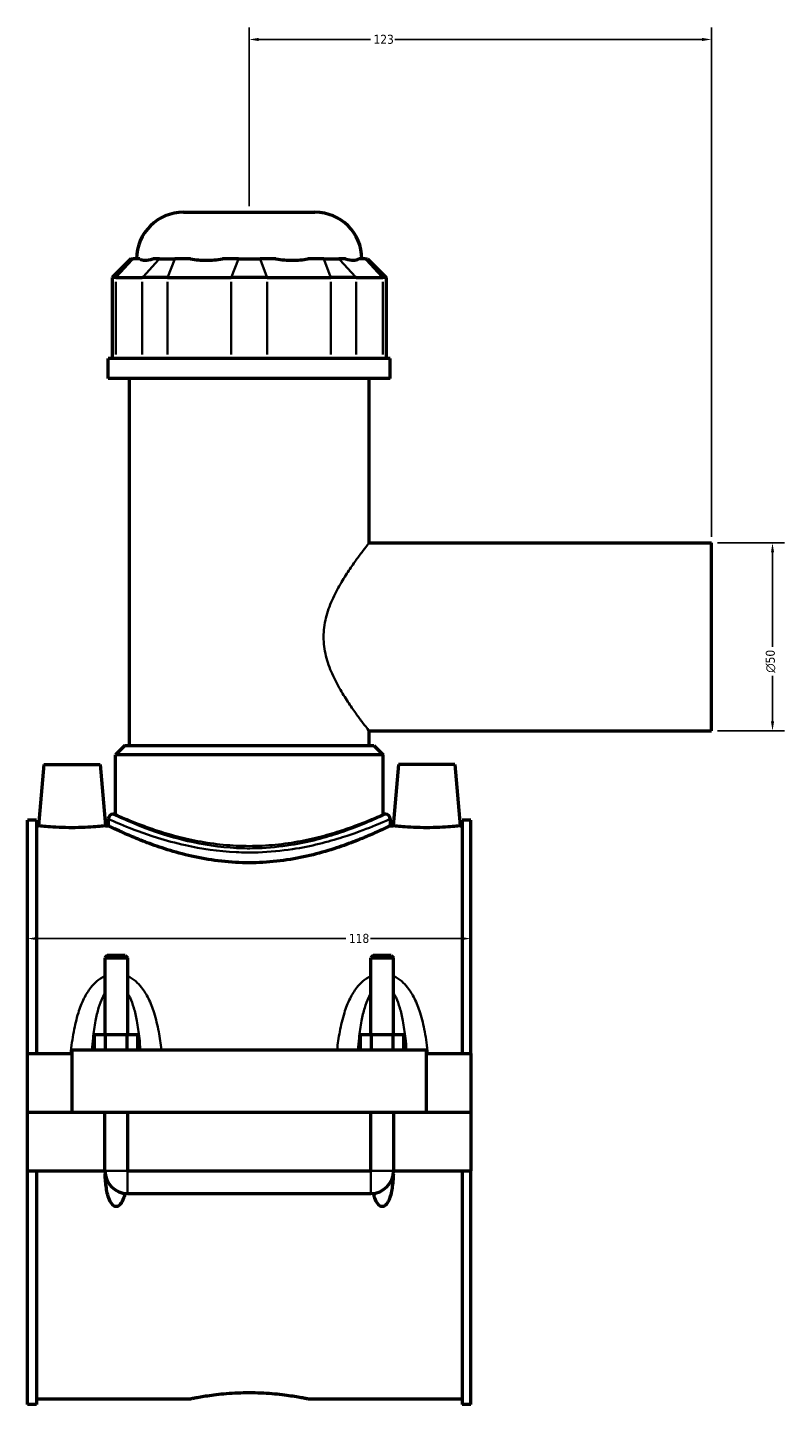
# Model space of a CAD drawing. Header units: millimetres. Extents: x -251 to 971, y -113 to 1159.
# Tile 2 of 8: x -251 to -50, y 269 to 635. Entities that reach past the tile are written whole.
import ezdxf

# ---------------------------------------------------------------- set-up
doc = ezdxf.new("R2010")
doc.units = ezdxf.units.MM
for name, color, linetype, lineweight in [('Dimension (ANSI)', 7, 'Continuous', 25), ('Visible (ANSI)', 7, 'Continuous', 50), ('Visible Narrow (ANSI)', 7, 'Continuous', 35)]:
    doc.layers.add(name, color=color, linetype=linetype, lineweight=lineweight)
doc.styles.add('Note Text (ANSI)', font='tahoma.ttf')
doc.dimstyles.new('Default - mm (ANSI)', dxfattribs={"dimtxt": 2.4, "dimasz": 2.5, "dimexe": 3.175, "dimexo": 1.6002, "dimgap": 0.8, "dimtad": 0, "dimtoh": 1, "dimdec": 0, "dimrnd": 1e-08, "dimzin": 4, "dimdsep": 46, "dimtxsty": 'Note Text (ANSI)', "dimcen": 0.09, "dimdle": 10, "dimclrd": 256, "dimclre": 256, "dimclrt": 5, "dimadec": 1, "dimazin": 1, "dimtfac": 1.27, "dimtofl": 0, "dimtmove": 0, "dimatfit": 3, "dimfxl": 1, "dimtolj": 1, "dimtzin": 4, "dimlwd": -1, "dimlwe": -1, "dimarcsym": 0})

# ---------------------------------------------------------------- blocks, each defined once
blk = doc.blocks.new('*D7')
at = {"layer": 'Defpoints', "color": 0, "transparency": 16777216}
for p in [(-250.95, 393.14), (-132.95, 393.14), (-132.95, 392.65)]:
    blk.add_point(p, dxfattribs=at)
at = {"layer": 'Dimension (ANSI)', "transparency": 16777216}
for p, q in [((-248.45, 392.65), (-166.21, 392.65)), ((-135.45, 392.65), (-159.69, 392.65))]:
    blk.add_line(p, q, dxfattribs=at)
for points in [[(-248.45, 393.07), (-248.45, 392.24), (-250.95, 392.65)], [(-135.45, 393.07), (-135.45, 392.24), (-132.95, 392.65)]]:
    blk.add_solid(points, dxfattribs=at)
at = {"layer": 'Dimension (ANSI)', "color": 5, "transparency": 16777216, "insert": (-165.41, 393.91), "char_height": 2.4, "attachment_point": 1, "style": 'Note Text (ANSI)'}
blk.add_mtext('\\A1;118', dxfattribs=at)
blk = doc.blocks.new('*D8')
at = {"layer": 'Defpoints', "color": 0, "transparency": 16777216}
for p in [(-191.95, 631.94), (-191.95, 585.94), (-68.95, 497.94)]:
    blk.add_point(p, dxfattribs=at)
at = {"layer": 'Dimension (ANSI)', "transparency": 16777216}
for p, q in [((-191.95, 587.54), (-191.95, 635.11)), ((-68.95, 499.54), (-68.95, 635.11)), ((-189.45, 631.94), (-159.67, 631.94)), ((-71.45, 631.94), (-153.22, 631.94))]:
    blk.add_line(p, q, dxfattribs=at)
for points in [[(-189.45, 632.36), (-189.45, 631.52), (-191.95, 631.94)], [(-71.45, 632.36), (-71.45, 631.52), (-68.95, 631.94)]]:
    blk.add_solid(points, dxfattribs=at)
at = {"layer": 'Dimension (ANSI)', "color": 5, "transparency": 16777216, "insert": (-158.87, 633.19), "char_height": 2.4, "attachment_point": 1, "style": 'Note Text (ANSI)'}
blk.add_mtext('\\A1;123', dxfattribs=at)
blk = doc.blocks.new('*D9')
at = {"layer": 'Defpoints', "color": 0, "transparency": 16777216}
for p in [(-68.95, 497.94), (-68.95, 447.94), (-52.68, 447.94)]:
    blk.add_point(p, dxfattribs=at)
at = {"layer": 'Dimension (ANSI)', "transparency": 16777216}
for p, q in [((-67.35, 497.94), (-49.5, 497.94)), ((-52.68, 495.44), (-52.68, 470.27)), ((-52.68, 450.44), (-52.68, 462.61)), ((-67.35, 447.94), (-49.5, 447.94))]:
    blk.add_line(p, q, dxfattribs=at)
for points in [[(-53.09, 495.44), (-52.26, 495.44), (-52.68, 497.94)], [(-53.09, 450.44), (-52.26, 450.44), (-52.68, 447.94)]]:
    blk.add_solid(points, dxfattribs=at)
at = {"layer": 'Dimension (ANSI)', "color": 5, "transparency": 16777216, "insert": (-54.48, 463.41), "char_height": 2.4, "attachment_point": 1, "rotation": 90, "style": 'Note Text (ANSI)'}
blk.add_mtext('\\A1;{\\fAIGDT|b0|i0;\\H2.4000;\\ln}\\fTahoma|b0|i0;\\H2.4000;50', dxfattribs=at)

msp = doc.modelspace()

# ---------------------------------------------------------------- linework, layer by layer
at = {"layer": 'Visible (ANSI)'}
for p, q in [((-209.45, 585.94), (-174.45, 585.94)), ((-223.42, 573.55), (-228.42, 568.55)), ((-223.42, 573.55), (-222.85, 573.55)), ((-221.1, 573.55), (-222.85, 573.55)), ((-215.83, 573.55), (-217.58, 573.55)), ((-215.83, 573.55), (-211.77, 573.55)), ((-207.54, 573.55), (-211.77, 573.55)), ((-194.82, 573.55), (-199.04, 573.55)), ((-194.82, 573.55), (-189.08, 573.55)), ((-184.85, 573.55), (-189.08, 573.55)), ((-172.13, 573.55), (-176.35, 573.55)), ((-172.13, 573.55), (-168.07, 573.55)), ((-166.32, 573.55), (-168.07, 573.55)), ((-161.05, 573.55), (-162.8, 573.55)), ((-161.05, 573.55), (-160.48, 573.55)), ((-160.48, 573.55), (-155.48, 568.55)), ((-227.47, 568.55), (-228.42, 568.55)), ((-228.42, 568.55), (-228.42, 547)), ((-227.47, 568.55), (-220.45, 568.55)), ((-213.68, 568.55), (-220.45, 568.55)), ((-213.68, 568.55), (-196.73, 568.55)), ((-187.16, 568.55), (-196.73, 568.55)), ((-187.16, 568.55), (-170.21, 568.55)), ((-163.45, 568.55), (-170.21, 568.55)), ((-163.45, 568.55), (-156.43, 568.55)), ((-155.48, 568.55), (-156.43, 568.55)), ((-155.48, 568.55), (-155.48, 547)), ((-154.45, 547), (-229.45, 547)), ((-229.45, 541.69), (-229.45, 547)), ((-154.45, 541.69), (-154.45, 547)), ((-154.45, 541.69), (-229.45, 541.69)), ((-223.82, 444.04), (-223.82, 541.69)), ((-160.07, 497.94), (-160.07, 541.69)), ((-160.07, 497.94), (-68.95, 497.94)), ((-68.95, 447.94), (-68.95, 497.94)), ((-160.07, 444.04), (-160.07, 447.94)), ((-160.07, 447.94), (-68.95, 447.94)), ((-225.07, 444.04), (-227.57, 441.54)), ((-225.07, 444.04), (-158.82, 444.04)), ((-158.82, 444.04), (-156.32, 441.54)), ((-156.32, 441.54), (-227.57, 441.54)), ((-227.57, 425.74), (-227.57, 441.54)), ((-156.32, 425.74), (-156.32, 441.54)), ((-246.65, 438.94), (-248.07, 422.69)), ((-246.65, 438.94), (-231.65, 438.94)), ((-231.65, 438.94), (-230.23, 422.69)), ((-152.25, 438.94), (-153.67, 422.69)), ((-137.25, 438.94), (-152.25, 438.94)), ((-137.25, 438.94), (-135.83, 422.69)), ((-227.57, 425.74), (-228.2, 425.74)), ((-155.7, 425.74), (-156.32, 425.74)), ((-250.95, 362.06), (-250.95, 424.21)), ((-248.59, 424.21), (-250.95, 424.21)), ((-248.59, 424.21), (-248.59, 362.06)), ((-248.59, 422.69), (-248.07, 422.69)), ((-230.23, 422.69), (-229.45, 422.69)), ((-229.45, 424.49), (-229.45, 422.69)), ((-154.45, 424.49), (-154.45, 422.69)), ((-154.45, 422.69), (-153.67, 422.69)), ((-135.83, 422.69), (-135.31, 422.69)), ((-135.31, 424.21), (-135.31, 362.06)), ((-132.95, 424.21), (-135.31, 424.21)), ((-132.95, 362.06), (-132.95, 424.21)), ((-229.75, 388.16), (-230.35, 387.56)), ((-230.35, 387.56), (-224.35, 387.56)), ((-230.35, 387.56), (-230.35, 367.06)), ((-224.95, 388.16), (-229.75, 388.16)), ((-224.95, 388.16), (-224.35, 387.56)), ((-224.35, 387.56), (-224.35, 367.06)), ((-158.95, 388.16), (-159.55, 387.56)), ((-159.55, 387.56), (-153.55, 387.56)), ((-159.55, 367.06), (-159.55, 387.56)), ((-154.15, 388.16), (-158.95, 388.16)), ((-154.15, 388.16), (-153.55, 387.56)), ((-153.55, 367.06), (-153.55, 387.56)), ((-233.12, 363.06), (-233.12, 367.06)), ((-230.23, 367.06), (-233.12, 367.06)), ((-230.23, 363.06), (-230.23, 367.06)), ((-224.46, 367.06), (-230.23, 367.06)), ((-224.46, 363.06), (-224.46, 367.06)), ((-221.57, 367.06), (-224.46, 367.06)), ((-221.57, 363.06), (-221.57, 367.06)), ((-162.32, 363.06), (-162.32, 367.06)), ((-159.43, 367.06), (-162.32, 367.06)), ((-159.43, 363.06), (-159.43, 367.06)), ((-153.66, 367.06), (-159.43, 367.06)), ((-153.66, 363.06), (-153.66, 367.06)), ((-150.77, 367.06), (-153.66, 367.06)), ((-150.77, 363.06), (-150.77, 367.06)), ((-239.15, 363.06), (-239.15, 346.49)), ((-239.15, 363.06), (-144.75, 363.06)), ((-144.75, 346.49), (-144.75, 363.06)), ((-250.95, 362.06), (-239.15, 362.06)), ((-250.95, 346.49), (-250.95, 362.06)), ((-144.75, 362.06), (-132.95, 362.06)), ((-132.95, 362.06), (-132.95, 346.49)), ((-250.95, 346.49), (-239.15, 346.49)), ((-250.95, 330.81), (-250.95, 346.39)), ((-230.35, 346.39), (-250.95, 346.39)), ((-239.15, 346.49), (-144.75, 346.49)), ((-230.35, 346.49), (-230.35, 346.39)), ((-230.35, 330.81), (-230.35, 346.39)), ((-224.35, 346.49), (-224.35, 346.39)), ((-224.35, 346.39), (-224.35, 330.81)), ((-159.55, 346.39), (-224.35, 346.39)), ((-159.55, 346.39), (-159.55, 346.49)), ((-159.55, 330.81), (-159.55, 346.39)), ((-153.55, 346.39), (-153.55, 346.49)), ((-153.55, 346.39), (-153.55, 330.81)), ((-132.95, 346.39), (-153.55, 346.39)), ((-144.75, 346.49), (-132.95, 346.49)), ((-132.95, 346.39), (-132.95, 330.81)), ((-250.95, 268.66), (-250.95, 330.81)), ((-250.95, 330.81), (-230.35, 330.81)), ((-248.59, 330.81), (-248.59, 268.66)), ((-224.35, 330.81), (-159.55, 330.81)), ((-153.55, 330.81), (-132.95, 330.81)), ((-135.31, 330.81), (-135.31, 268.66)), ((-132.95, 268.66), (-132.95, 330.81)), ((-224.35, 324.81), (-159.55, 324.81)), ((-248.59, 268.66), (-250.95, 268.66)), ((-248.59, 270.19), (-207.63, 270.19)), ((-176.27, 270.19), (-135.31, 270.19)), ((-132.95, 268.66), (-135.31, 268.66))]:
    msp.add_line(p, q, dxfattribs=at)
for centre, radius, start, end in [((-209.45, 573.44), 12.5, 90, 179.4958), ((-174.45, 573.44), 12.5, 0.5042, 90), ((-228.2, 424.49), 1.25, 90, 180), ((-155.7, 424.49), 1.25, 0, 90), ((-224.35, 330.81), 6, 180, 270), ((-159.55, 330.81), 6, 270, 0)]:
    msp.add_arc(centre, radius, start, end, dxfattribs=at)
for points, knots in [([(-221.1, 573.55), (-220.73, 573.31), (-220.22, 573.2), (-219.66, 573.2), (-219.1, 573.2), (-218.39, 573.31), (-217.58, 573.55)], [-0.4379883, -0.4379883, -0.4379883, -0.4379883, 0, 0, 0, 0.4379883, 0.4379883, 0.4379883, 0.4379883]), ([(-207.54, 573.55), (-206.2, 573.31), (-204.78, 573.2), (-203.43, 573.2), (-202.08, 573.2), (-200.57, 573.31), (-199.04, 573.55)], [-0.4379883, -0.4379883, -0.4379883, -0.4379883, 0, 0, 0, 0.4379883, 0.4379883, 0.4379883, 0.4379883]), ([(-184.85, 573.55), (-183.33, 573.31), (-181.82, 573.2), (-180.47, 573.2), (-179.12, 573.2), (-177.69, 573.31), (-176.35, 573.55)], [-0.4379883, -0.4379883, -0.4379883, -0.4379883, 0, 0, 0, 0.4379883, 0.4379883, 0.4379883, 0.4379883]), ([(-166.32, 573.55), (-165.5, 573.31), (-164.79, 573.2), (-164.23, 573.2), (-163.67, 573.2), (-163.17, 573.31), (-162.8, 573.55)], [-0.4379883, -0.4379883, -0.4379883, -0.4379883, 0, 0, 0, 0.4379883, 0.4379883, 0.4379883, 0.4379883]), ([(-230.23, 422.69), (-230.23, 422.69), (-230.45, 422.66), (-231.36, 422.56), (-232.04, 422.49), (-233.62, 422.36), (-234.62, 422.29), (-236.82, 422.19), (-238.02, 422.16), (-240.27, 422.16), (-241.47, 422.19), (-243.67, 422.29), (-244.67, 422.36), (-246.26, 422.49), (-246.94, 422.56), (-247.85, 422.66), (-248.07, 422.69), (-248.07, 422.69)], [1.349107, 1.349107, 1.349107, 1.349107, 1.686182, 1.686182, 2.023257, 2.023257, 2.360736, 2.360736, 2.698215, 2.698215, 3.035694, 3.035694, 3.373173, 3.373173, 3.710248, 3.710248, 4.047322, 4.047322, 4.047322, 4.047322]), ([(-154.45, 422.69), (-154.45, 422.69), (-154.68, 422.57), (-155.65, 422.1), (-156.39, 421.75), (-158.31, 420.86), (-159.51, 420.32), (-162.24, 419.16), (-163.79, 418.54), (-167.07, 417.32), (-168.93, 416.68), (-172.98, 415.46), (-175.18, 414.88), (-179.78, 413.9), (-182.19, 413.5), (-187.07, 412.97), (-189.54, 412.83), (-194.35, 412.83), (-196.82, 412.97), (-201.7, 413.5), (-204.11, 413.9), (-208.71, 414.88), (-210.91, 415.46), (-214.96, 416.68), (-216.82, 417.32), (-220.1, 418.54), (-221.65, 419.16), (-224.39, 420.32), (-225.58, 420.86), (-227.51, 421.75), (-228.24, 422.1), (-229.21, 422.57), (-229.45, 422.69), (-229.45, 422.69)], [5.761547, 5.761547, 5.761547, 5.761547, 6.480829, 6.480829, 7.200111, 7.200111, 7.919393, 7.919393, 8.638675, 8.638675, 9.35978, 9.35978, 10.080885, 10.080885, 10.80199, 10.80199, 11.523094, 11.523094, 12.244199, 12.244199, 12.965304, 12.965304, 13.686409, 13.686409, 14.407514, 14.407514, 15.126796, 15.126796, 15.846078, 15.846078, 16.56536, 16.56536, 17.284642, 17.284642, 17.284642, 17.284642]), ([(-135.83, 422.69), (-135.83, 422.69), (-136.05, 422.66), (-136.96, 422.56), (-137.64, 422.49), (-139.22, 422.36), (-140.22, 422.29), (-142.42, 422.19), (-143.62, 422.16), (-144.75, 422.16), (-145.87, 422.16), (-147.07, 422.19), (-149.27, 422.29), (-150.27, 422.36), (-151.86, 422.49), (-152.54, 422.56), (-153.45, 422.66), (-153.67, 422.69), (-153.67, 422.69)], [4.047322, 4.047322, 4.047322, 4.047322, 4.384397, 4.384397, 4.721472, 4.721472, 5.058951, 5.058951, 5.39643, 5.39643, 5.39643, 5.733909, 5.733909, 6.071388, 6.071388, 6.408462, 6.408462, 6.745537, 6.745537, 6.745537, 6.745537]), ([(-225, 324.85), (-225.1, 324.43), (-225.22, 323.99), (-225.59, 322.97), (-225.86, 322.39), (-226.39, 321.79), (-226.55, 321.63), (-226.83, 321.46), (-226.93, 321.42), (-227.14, 321.36), (-227.24, 321.34), (-227.45, 321.34), (-227.56, 321.36), (-227.76, 321.42), (-227.86, 321.46), (-228.14, 321.63), (-228.31, 321.79), (-228.83, 322.39), (-229.1, 322.97), (-229.54, 324.17), (-229.69, 324.8), (-230.04, 326.56), (-230.17, 327.79), (-230.27, 329.4), (-230.29, 329.73), (-230.3, 330.07)], [1.54023, 1.54023, 1.54023, 1.54023, 1.669978, 1.669978, 1.855537, 1.855537, 1.919011, 1.919011, 1.950748, 1.950748, 1.982484, 1.982484, 2.014221, 2.014221, 2.045958, 2.045958, 2.109431, 2.109431, 2.29499, 2.29499, 2.480549, 2.480549, 2.851654, 2.851654, 2.946843, 2.946843, 2.946843, 2.946843]), ([(-153.59, 330.07), (-153.61, 329.73), (-153.62, 329.4), (-153.72, 327.79), (-153.85, 326.56), (-154.2, 324.8), (-154.36, 324.17), (-154.79, 322.97), (-155.06, 322.39), (-155.59, 321.79), (-155.75, 321.63), (-156.03, 321.46), (-156.13, 321.42), (-156.34, 321.36), (-156.44, 321.34), (-156.65, 321.34), (-156.76, 321.36), (-156.96, 321.42), (-157.06, 321.46), (-157.34, 321.63), (-157.51, 321.79), (-158.03, 322.39), (-158.3, 322.97), (-158.67, 323.99), (-158.79, 324.43), (-158.89, 324.85)], [1.018126, 1.018126, 1.018126, 1.018126, 1.113315, 1.113315, 1.484419, 1.484419, 1.669978, 1.669978, 1.855537, 1.855537, 1.919011, 1.919011, 1.950748, 1.950748, 1.982484, 1.982484, 2.014221, 2.014221, 2.045958, 2.045958, 2.109431, 2.109431, 2.29499, 2.29499, 2.424739, 2.424739, 2.424739, 2.424739]), ([(-207.63, 270.19), (-207.63, 270.19), (-207.53, 270.21), (-207.13, 270.29), (-206.83, 270.35), (-206.03, 270.5), (-205.53, 270.6), (-204.38, 270.79), (-203.73, 270.9), (-202.34, 271.1), (-201.56, 271.21), (-199.85, 271.41), (-198.92, 271.5), (-196.99, 271.66), (-195.98, 271.72), (-193.95, 271.8), (-192.93, 271.82), (-190.96, 271.82), (-189.94, 271.8), (-187.91, 271.72), (-186.9, 271.66), (-184.97, 271.5), (-184.05, 271.41), (-182.34, 271.21), (-181.55, 271.1), (-180.17, 270.9), (-179.51, 270.79), (-178.36, 270.6), (-177.86, 270.5), (-177.06, 270.35), (-176.76, 270.29), (-176.36, 270.21), (-176.27, 270.19), (-176.27, 270.19)], [2.369868, 2.369868, 2.369868, 2.369868, 2.666092, 2.666092, 2.962316, 2.962316, 3.25854, 3.25854, 3.554764, 3.554764, 3.851007, 3.851007, 4.14725, 4.14725, 4.443492, 4.443492, 4.739735, 4.739735, 5.035978, 5.035978, 5.332221, 5.332221, 5.628463, 5.628463, 5.924706, 5.924706, 6.22093, 6.22093, 6.517154, 6.517154, 6.813379, 6.813379, 7.109603, 7.109603, 7.109603, 7.109603])]:
    msp.add_open_spline(points, degree=3, knots=knots, dxfattribs=at)
at = {"layer": 'Visible Narrow (ANSI)'}
for p, q in [((-223.08, 573.3), (-227.23, 568.8)), ((-220.21, 568.8), (-216.06, 573.3)), ((-211.86, 573.3), (-213.58, 568.8)), ((-194.91, 573.3), (-196.64, 568.8)), ((-188.98, 573.3), (-187.26, 568.8)), ((-172.03, 573.3), (-170.31, 568.8)), ((-167.84, 573.3), (-163.68, 568.8)), ((-160.82, 573.3), (-156.66, 568.8)), ((-227.47, 548.08), (-227.47, 567.47)), ((-220.45, 567.47), (-220.45, 548.08)), ((-213.68, 548.08), (-213.68, 567.47)), ((-196.73, 567.47), (-196.73, 548.08)), ((-187.16, 548.08), (-187.16, 567.47)), ((-170.21, 567.47), (-170.21, 548.08)), ((-163.45, 548.08), (-163.45, 567.47)), ((-156.43, 567.47), (-156.43, 548.08)), ((-230.31, 330.81), (-224.38, 330.81)), ((-224.35, 324.85), (-224.35, 330.78)), ((-159.55, 324.85), (-159.55, 330.78)), ((-153.58, 330.81), (-159.51, 330.81))]:
    msp.add_line(p, q, dxfattribs=at)
for points, knots in [([(-160.07, 447.94), (-160.07, 447.94), (-160.2, 448.11), (-160.73, 448.78), (-161.12, 449.28), (-162.11, 450.59), (-162.7, 451.39), (-164.01, 453.2), (-164.72, 454.21), (-166.15, 456.35), (-166.92, 457.57), (-168.46, 460.22), (-169.22, 461.65), (-170.56, 464.67), (-171.14, 466.27), (-171.95, 469.55), (-172.17, 471.24), (-172.17, 474.64), (-171.95, 476.33), (-171.14, 479.61), (-170.56, 481.2), (-169.22, 484.23), (-168.46, 485.66), (-166.92, 488.31), (-166.15, 489.53), (-164.72, 491.67), (-164.01, 492.68), (-162.7, 494.49), (-162.11, 495.29), (-161.12, 496.59), (-160.73, 497.1), (-160.2, 497.77), (-160.07, 497.94), (-160.07, 497.94)], [4.020216, 4.020216, 4.020216, 4.020216, 4.515741, 4.515741, 5.011265, 5.011265, 5.50679, 5.50679, 6.002315, 6.002315, 6.511844, 6.511844, 7.021373, 7.021373, 7.530902, 7.530902, 8.040432, 8.040432, 8.549961, 8.549961, 9.05949, 9.05949, 9.569019, 9.569019, 10.078549, 10.078549, 10.574073, 10.574073, 11.069598, 11.069598, 11.565123, 11.565123, 12.060648, 12.060648, 12.060648, 12.060648]), ([(-155.7, 425.74), (-155.7, 425.74), (-155.82, 425.68), (-156.71, 425.27), (-158.15, 424.59), (-162.26, 422.85), (-164.86, 421.81), (-171.63, 419.55), (-176.03, 418.34), (-183.68, 417.11), (-186.65, 416.81), (-191.54, 416.64), (-193.43, 416.66), (-199.87, 416.98), (-204.33, 417.67), (-210.94, 419.23), (-213.36, 419.93), (-219.17, 421.84), (-222.17, 423.06), (-226.47, 424.92), (-227.78, 425.54), (-228.17, 425.73), (-228.2, 425.74), (-228.2, 425.74)], [17.256075, 17.256075, 17.256075, 17.256075, 17.775772, 17.775772, 19.100151, 19.100151, 20.354901, 20.354901, 21.88022, 21.88022, 22.780004, 22.780004, 23.342615, 23.342615, 24.715063, 24.715063, 25.602708, 25.602708, 27.068725, 27.068725, 28.513815, 28.513815, 28.760146, 28.760146, 28.760146, 28.760146]), ([(-156.32, 425.74), (-156.32, 425.74), (-156.54, 425.64), (-157.46, 425.23), (-158.16, 424.93), (-159.99, 424.16), (-161.12, 423.69), (-163.72, 422.69), (-165.19, 422.16), (-168.32, 421.11), (-170.09, 420.56), (-173.95, 419.51), (-176.04, 419.02), (-180.41, 418.19), (-182.7, 417.85), (-187.33, 417.4), (-189.67, 417.29), (-194.22, 417.29), (-196.56, 417.4), (-201.19, 417.85), (-203.48, 418.19), (-207.86, 419.02), (-209.95, 419.51), (-213.8, 420.56), (-215.57, 421.11), (-218.7, 422.16), (-220.17, 422.69), (-222.78, 423.69), (-223.91, 424.16), (-225.74, 424.93), (-226.43, 425.23), (-227.35, 425.64), (-227.57, 425.74), (-227.57, 425.74)], [5.453895, 5.453895, 5.453895, 5.453895, 6.135058, 6.135058, 6.81622, 6.81622, 7.497383, 7.497383, 8.178546, 8.178546, 8.860857, 8.860857, 9.543168, 9.543168, 10.225479, 10.225479, 10.90779, 10.90779, 11.590102, 11.590102, 12.272413, 12.272413, 12.954724, 12.954724, 13.637035, 13.637035, 14.318198, 14.318198, 14.999361, 14.999361, 15.680523, 15.680523, 16.361686, 16.361686, 16.361686, 16.361686]), ([(-229.45, 424.49), (-229.45, 424.49), (-229.42, 424.48), (-229.02, 424.3), (-227.66, 423.68), (-223.21, 421.85), (-220.11, 420.65), (-214.1, 418.77), (-211.59, 418.08), (-204.75, 416.55), (-200.15, 415.86), (-193.48, 415.55), (-191.52, 415.54), (-186.47, 415.7), (-183.39, 416), (-175.48, 417.21), (-170.93, 418.4), (-163.92, 420.62), (-161.24, 421.64), (-156.98, 423.36), (-155.49, 424.02), (-154.58, 424.43), (-154.45, 424.49), (-154.45, 424.49)], [-28.760146, -28.760146, -28.760146, -28.760146, -28.513815, -28.513815, -27.068725, -27.068725, -25.602708, -25.602708, -24.715063, -24.715063, -23.342615, -23.342615, -22.780004, -22.780004, -21.88022, -21.88022, -20.354901, -20.354901, -19.100151, -19.100151, -17.775772, -17.775772, -17.256075, -17.256075, -17.256075, -17.256075]), ([(-230.35, 382.69), (-231.15, 382.33), (-231.88, 381.85), (-233.1, 380.79), (-233.62, 380.24), (-234.8, 378.75), (-235.4, 377.75), (-236.52, 375.5), (-237.01, 374.23), (-237.94, 371.29), (-238.33, 369.6), (-239.01, 365.97), (-239.27, 364.03), (-239.47, 362.06)], [-2.813102, -2.813102, -2.813102, -2.813102, -2.548194, -2.548194, -2.320708, -2.320708, -1.970595, -1.970595, -1.567436, -1.567436, -1.062138, -1.062138, -0.50667, -0.50667, -0.50667, -0.50667]), ([(-215.33, 363.06), (-215.52, 364.69), (-215.74, 366.29), (-216.36, 369.6), (-216.76, 371.29), (-217.69, 374.23), (-218.18, 375.5), (-219.29, 377.75), (-219.9, 378.75), (-221.08, 380.24), (-221.59, 380.79), (-222.81, 381.85), (-223.55, 382.33), (-224.35, 382.69)], [-5.645643, -5.645643, -5.645643, -5.645643, -5.184742, -5.184742, -4.679444, -4.679444, -4.276286, -4.276286, -3.926172, -3.926172, -3.698686, -3.698686, -3.433778, -3.433778, -3.433778, -3.433778]), ([(-159.55, 382.69), (-160.35, 382.33), (-161.08, 381.85), (-162.3, 380.79), (-162.82, 380.24), (-164, 378.75), (-164.6, 377.75), (-165.72, 375.5), (-166.21, 374.23), (-167.14, 371.29), (-167.53, 369.6), (-168.15, 366.29), (-168.38, 364.69), (-168.56, 363.06)], [-2.813102, -2.813102, -2.813102, -2.813102, -2.548194, -2.548194, -2.320708, -2.320708, -1.970595, -1.970595, -1.567436, -1.567436, -1.062138, -1.062138, -0.601237, -0.601237, -0.601237, -0.601237]), ([(-144.42, 362.06), (-144.62, 364.03), (-144.88, 365.97), (-145.56, 369.6), (-145.96, 371.29), (-146.89, 374.23), (-147.38, 375.5), (-148.49, 377.75), (-149.1, 378.75), (-150.28, 380.24), (-150.79, 380.79), (-152.01, 381.85), (-152.75, 382.33), (-153.55, 382.69)], [-5.74021, -5.74021, -5.74021, -5.74021, -5.184742, -5.184742, -4.679444, -4.679444, -4.276285, -4.276285, -3.926172, -3.926172, -3.698686, -3.698686, -3.433778, -3.433778, -3.433778, -3.433778]), ([(-233.8, 363.06), (-233.72, 364.09), (-233.63, 365.11), (-233.34, 367.7), (-233.12, 369.25), (-232.62, 371.96), (-232.35, 373.12), (-231.74, 375.18), (-231.41, 376.1), (-230.81, 377.37), (-230.59, 377.78), (-230.35, 378.17)], [0.742388, 0.742388, 0.742388, 0.742388, 1.062138, 1.062138, 1.567436, 1.567436, 1.970595, 1.970595, 2.320708, 2.320708, 2.50608, 2.50608, 2.50608, 2.50608]), ([(-224.35, 378.17), (-224.1, 377.78), (-223.88, 377.37), (-223.28, 376.1), (-222.96, 375.18), (-222.34, 373.12), (-222.08, 371.96), (-221.57, 369.25), (-221.35, 367.7), (-221.07, 365.11), (-220.97, 364.09), (-220.89, 363.06)], [3.7408, 3.7408, 3.7408, 3.7408, 3.926172, 3.926172, 4.276286, 4.276286, 4.679444, 4.679444, 5.184742, 5.184742, 5.504492, 5.504492, 5.504492, 5.504492]), ([(-163, 363.06), (-162.92, 364.09), (-162.83, 365.11), (-162.54, 367.7), (-162.32, 369.25), (-161.82, 371.96), (-161.55, 373.12), (-160.94, 375.18), (-160.61, 376.1), (-160.01, 377.37), (-159.79, 377.78), (-159.55, 378.17)], [0.742388, 0.742388, 0.742388, 0.742388, 1.062138, 1.062138, 1.567436, 1.567436, 1.970595, 1.970595, 2.320708, 2.320708, 2.50608, 2.50608, 2.50608, 2.50608]), ([(-153.55, 378.17), (-153.3, 377.78), (-153.08, 377.37), (-152.48, 376.1), (-152.16, 375.18), (-151.54, 373.12), (-151.28, 371.96), (-150.77, 369.25), (-150.55, 367.7), (-150.27, 365.11), (-150.17, 364.09), (-150.09, 363.06)], [3.7408, 3.7408, 3.7408, 3.7408, 3.926172, 3.926172, 4.276285, 4.276285, 4.679444, 4.679444, 5.184742, 5.184742, 5.504492, 5.504492, 5.504492, 5.504492])]:
    msp.add_open_spline(points, degree=3, knots=knots, dxfattribs=at)

# ---------------------------------------------------------------- dimensions: what is measured, and where the dimension line sits
at = {"layer": 'Dimension (ANSI)'}
for base, p1, p2, override, picture, middle in [((-191.95, 631.94), (-68.95, 497.94), (-191.95, 585.94), {"dimgap": 0.8, "dimtoh": 0, "dimdec": 0, "dimtol": 0, "dimlim": 0, "dimtp": 0, "dimtm": 0, "dimtdec": 2, "dimatfit": 1}, '*D8', (-156.45, 631.94)), ((-132.95, 392.65), (-250.95, 393.14), (-132.95, 393.14), {"dimgap": 0.8, "dimtoh": 0, "dimdec": 0, "dimse1": 1, "dimse2": 1, "dimtol": 0, "dimlim": 0, "dimtp": 0, "dimtm": 0, "dimtdec": 2, "dimatfit": 1}, '*D7', (-162.95, 392.65))]:
    dim = msp.add_linear_dim(base=base, p1=p1, p2=p2, angle=180, dimstyle='Default - mm (ANSI)', override=override, dxfattribs=at)
    dim.commit()
    dim.dimension.update_dxf_attribs({"geometry": picture, "text_midpoint": middle, "dimtype": 160})
dim = msp.add_linear_dim(base=(-52.68, 447.94), p1=(-68.95, 497.94), p2=(-68.95, 447.94), angle=90, text='{\\fAIGDT|b0|i0;\\H2.4000;\\ln}\\fTahoma|b0|i0;\\H2.4000;<>', dimstyle='Default - mm (ANSI)', override={"dimgap": 0.8, "dimtoh": 0, "dimdec": 0, "dimtol": 0, "dimlim": 0, "dimtp": 0, "dimtm": 0, "dimtdec": 2, "dimatfit": 1}, dxfattribs=at)
dim.commit()
dim.dimension.update_dxf_attribs({"geometry": '*D9', "text_midpoint": (-52.68, 466.44), "dimtype": 160})

doc.saveas('drawing.dxf')
